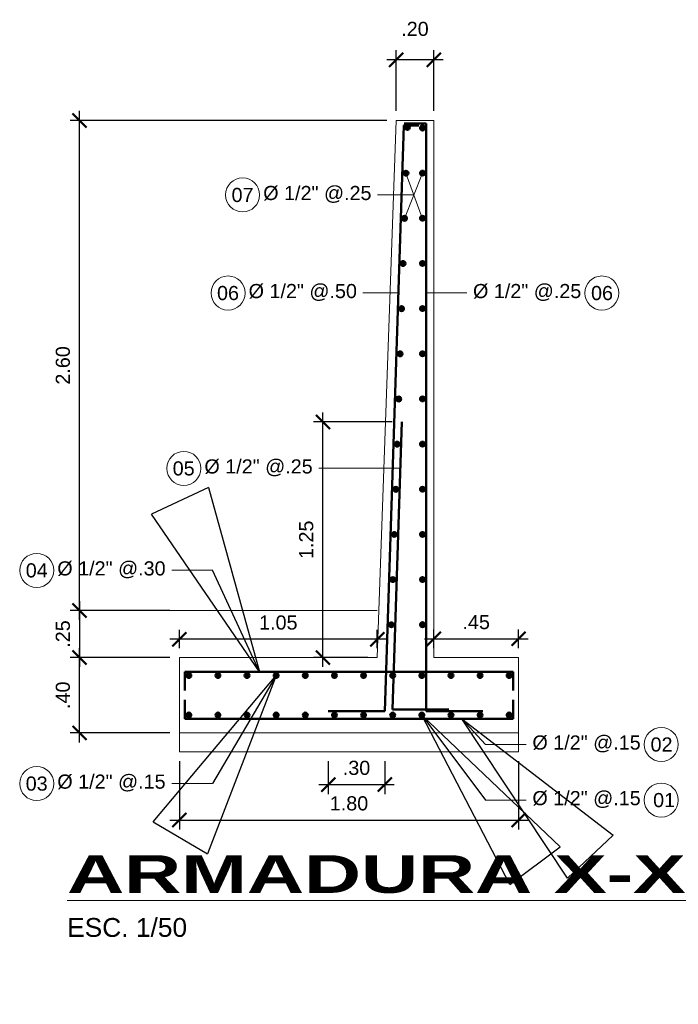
# Model space of a CAD drawing. Header units: metres. Extents: x 618946 to 619227, y 9266339 to 9266818.
# Tile 27 of 36: x 619022 to 619025.5, y 9266734.21 to 9266739.44. Entities that reach past the tile are written whole.
import ezdxf
from ezdxf.enums import TextEntityAlignment as Align

# ---------------------------------------------------------------- set-up
doc = ezdxf.new("R2010")
doc.units = ezdxf.units.M
doc.header["$PDMODE"] = 34
for name, color, linetype, lineweight in [('DIM', 8, 'Continuous', 9), ('Dimensiones', 8, 'Continuous', 5), ('FIE', 201, 'Continuous', 50)]:
    doc.layers.add(name, color=color, linetype=linetype, lineweight=lineweight)
doc.styles.get("Standard").update_dxf_attribs({"font": 'arial.ttf'})
doc.dimstyles.new('ESC-100$7', dxfattribs={"dimscale": 0.1, "dimtxt": 1.5, "dimasz": 2, "dimexe": 1, "dimexo": 1, "dimgap": 1, "dimtad": 1, "dimtih": 1, "dimtoh": 1, "dimzin": 4, "dimdsep": 46, "dimtxsty": 'Standard', "dimblk": 'ARCHTICK', "dimcen": 2.5, "dimdle": 1, "dimclrd": 256, "dimclre": 256, "dimclrt": 7, "dimaunit": 1, "dimadec": 3, "dimazin": 0, "dimtfac": 1, "dimtmove": 2, "dimatfit": 3, "dimldrblk": 'CLOSEDBLANK', "dimfxl": 1.25, "dimarcsym": 0})
doc.dimstyles.new('ESC-50', dxfattribs={"dimscale": 0.05, "dimtxt": 1.5, "dimasz": 1.5, "dimexe": 1, "dimexo": 1, "dimgap": 1, "dimtad": 1, "dimzin": 4, "dimdsep": 46, "dimtxsty": 'Standard', "dimblk": 'ARCHTICK', "dimcen": 2.5, "dimdle": 1, "dimclrd": 256, "dimclre": 256, "dimclrt": 7, "dimaunit": 1, "dimadec": 3, "dimazin": 0, "dimtfac": 1, "dimtmove": 2, "dimatfit": 3, "dimldrblk": 'CLOSEDBLANK', "dimfxl": 1.25, "dimarcsym": 0})

# ---------------------------------------------------------------- blocks, each defined once
blk = doc.blocks.new('_ArchTick')
at = {"color": 0, "linetype": 'ByBlock', "const_width": 0.15}
blk.add_lwpolyline([(-0.5, -0.5), (0.5, 0.5)], dxfattribs=at)
blk = doc.blocks.new('*D236')
at = {"layer": 'Defpoints', "color": 0, "transparency": 16777216}
for p in [(619022.3186, 9266736.0524), (619022.8484, 9266736.0524), (619022.8484, 9266735.6524)]:
    blk.add_point(p, dxfattribs=at)
at = {"layer": 'DIM', "lineweight": -2, "transparency": 16777216}
for p, q in [((619022.3186, 9266735.6024), (619022.3186, 9266736.1024)), ((619022.7984, 9266736.0524), (619022.2686, 9266736.0524)), ((619022.7984, 9266735.6524), (619022.2686, 9266735.6524))]:
    blk.add_line(p, q, dxfattribs=at)
at = {"layer": 'DIM', "lineweight": -2, "transparency": 16777216, "xscale": 0.07500000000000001, "yscale": 0.07500000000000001, "zscale": 0.07500000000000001}
for p, rotation in [((619022.3186, 9266736.0524), 90), ((619022.3186, 9266735.6524), 270)]:
    blk.add_blockref('_ArchTick', p, dxfattribs=dict(at, rotation=rotation))
at = {"layer": 'DIM', "color": 7, "transparency": 16777216, "insert": (619022.2304, 9266735.8524), "char_height": 0.075, "attachment_point": 5, "rotation": 90}
blk.add_mtext('.40', dxfattribs=at)
blk = doc.blocks.new('_ClosedBlank')
at = {"color": 0, "linetype": 'ByBlock', "lineweight": -2}
for p, q in [((-1, 0.1667), (0, 0)), ((-1, 0.1667), (-1, -0.1667)), ((0, 0), (-1, -0.1667))]:
    blk.add_line(p, q, dxfattribs=at)
blk = doc.blocks.new('*D237')
at = {"layer": 'Defpoints', "color": 0, "transparency": 16777216}
for p in [(619022.8484, 9266735.5524), (619024.6484, 9266735.5524), (619024.6484, 9266735.1902)]:
    blk.add_point(p, dxfattribs=at)
at = {"layer": 'DIM', "lineweight": -2, "transparency": 16777216}
for p, q in [((619022.8484, 9266735.5024), (619022.8484, 9266735.1402)), ((619024.6484, 9266735.5024), (619024.6484, 9266735.1402)), ((619022.7984, 9266735.1902), (619024.6984, 9266735.1902))]:
    blk.add_line(p, q, dxfattribs=at)
at = {"layer": 'DIM', "lineweight": -2, "transparency": 16777216, "xscale": 0.07500000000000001, "yscale": 0.07500000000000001, "zscale": 0.07500000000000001, "rotation": 180}
blk.add_blockref('_ArchTick', (619022.8484, 9266735.1902), dxfattribs=at)
at = {"layer": 'DIM', "lineweight": -2, "transparency": 16777216, "xscale": 0.07500000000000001, "yscale": 0.07500000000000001, "zscale": 0.07500000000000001}
blk.add_blockref('_ArchTick', (619024.6484, 9266735.1902), dxfattribs=at)
at = {"layer": 'DIM', "color": 7, "transparency": 16777216, "insert": (619023.7484, 9266735.2785), "char_height": 0.075, "attachment_point": 5}
blk.add_mtext('1.80', dxfattribs=at)
blk = doc.blocks.new('*D238')
at = {"layer": 'Defpoints', "color": 0, "transparency": 16777216}
for p in [(619022.3186, 9266738.9024), (619023.9984, 9266738.9024), (619022.8484, 9266736.3024)]:
    blk.add_point(p, dxfattribs=at)
at = {"layer": 'DIM', "lineweight": -2, "transparency": 16777216}
for p, q in [((619022.3186, 9266736.2524), (619022.3186, 9266738.9524)), ((619023.9484, 9266738.9024), (619022.2686, 9266738.9024)), ((619022.7984, 9266736.3024), (619022.2686, 9266736.3024))]:
    blk.add_line(p, q, dxfattribs=at)
at = {"layer": 'DIM', "lineweight": -2, "transparency": 16777216, "xscale": 0.07500000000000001, "yscale": 0.07500000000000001, "zscale": 0.07500000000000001}
for p, rotation in [((619022.3186, 9266738.9024), 90), ((619022.3186, 9266736.3024), 270)]:
    blk.add_blockref('_ArchTick', p, dxfattribs=dict(at, rotation=rotation))
at = {"layer": 'DIM', "color": 7, "transparency": 16777216, "insert": (619022.2304, 9266737.6024), "char_height": 0.075, "attachment_point": 5, "rotation": 90}
blk.add_mtext('2.60', dxfattribs=at)
blk = doc.blocks.new('F1')
blk.add_hatch(color=256).paths.add_polyline_path([(-0.0127, 0, 1), (0.0127, 0, 1)])
blk.add_circle((0, 0), 0.0127)
blk = doc.blocks.new('*D242')
at = {"layer": 'Defpoints', "color": 0, "transparency": 16777216}
for p in [(619023.9984, 9266739.2242), (619023.9984, 9266738.9024), (619024.1984, 9266738.9024)]:
    blk.add_point(p, dxfattribs=at)
at = {"layer": 'DIM', "lineweight": -2, "transparency": 16777216}
for p, q in [((619023.9984, 9266738.9524), (619023.9984, 9266739.2742)), ((619024.1984, 9266738.9524), (619024.1984, 9266739.2742)), ((619024.2484, 9266739.2242), (619023.9484, 9266739.2242))]:
    blk.add_line(p, q, dxfattribs=at)
at = {"layer": 'DIM', "lineweight": -2, "transparency": 16777216, "xscale": 0.07500000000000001, "yscale": 0.07500000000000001, "zscale": 0.07500000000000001}
for p, rotation in [((619023.9984, 9266739.2242), 179.9999989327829), ((619024.1984, 9266739.2242), 359.9999989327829)]:
    blk.add_blockref('_ArchTick', p, dxfattribs=dict(at, rotation=rotation))
at = {"layer": 'DIM', "color": 7, "transparency": 16777216, "insert": (619024.0984, 9266739.3875), "char_height": 0.075, "attachment_point": 5, "rotation": 360}
blk.add_mtext('.20', dxfattribs=at)
blk = doc.blocks.new('*D239')
at = {"layer": 'Defpoints', "color": 0, "transparency": 16777216}
for p in [(619024.6484, 9266736.1521), (619024.1984, 9266736.0524), (619024.6484, 9266736.0524)]:
    blk.add_point(p, dxfattribs=at)
at = {"layer": 'DIM', "lineweight": -2, "transparency": 16777216}
for p, q in [((619024.1984, 9266736.1024), (619024.1984, 9266736.2021)), ((619024.6484, 9266736.1024), (619024.6484, 9266736.2021)), ((619024.1484, 9266736.1521), (619024.6984, 9266736.1521))]:
    blk.add_line(p, q, dxfattribs=at)
at = {"layer": 'DIM', "lineweight": -2, "transparency": 16777216, "xscale": 0.07500000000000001, "yscale": 0.07500000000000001, "zscale": 0.07500000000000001, "rotation": 180}
blk.add_blockref('_ArchTick', (619024.1984, 9266736.1521), dxfattribs=at)
at = {"layer": 'DIM', "lineweight": -2, "transparency": 16777216, "xscale": 0.07500000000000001, "yscale": 0.07500000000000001, "zscale": 0.07500000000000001}
blk.add_blockref('_ArchTick', (619024.6484, 9266736.1521), dxfattribs=at)
at = {"layer": 'DIM', "color": 7, "transparency": 16777216, "insert": (619024.4234, 9266736.2402), "char_height": 0.075, "attachment_point": 5}
blk.add_mtext('.45', dxfattribs=at)
blk = doc.blocks.new('*D240')
at = {"layer": 'Defpoints', "color": 0, "transparency": 16777216}
for p in [(619022.8484, 9266736.1496), (619022.8484, 9266736.0524), (619023.8984, 9266736.0524)]:
    blk.add_point(p, dxfattribs=at)
at = {"layer": 'DIM', "lineweight": -2, "transparency": 16777216}
for p, q in [((619022.8484, 9266736.1024), (619022.8484, 9266736.1996)), ((619023.8984, 9266736.1024), (619023.8984, 9266736.1996)), ((619023.9484, 9266736.1496), (619022.7984, 9266736.1496))]:
    blk.add_line(p, q, dxfattribs=at)
at = {"layer": 'DIM', "lineweight": -2, "transparency": 16777216, "xscale": 0.07500000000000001, "yscale": 0.07500000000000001, "zscale": 0.07500000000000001, "rotation": 180}
blk.add_blockref('_ArchTick', (619022.8484, 9266736.1496), dxfattribs=at)
at = {"layer": 'DIM', "lineweight": -2, "transparency": 16777216, "xscale": 0.07500000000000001, "yscale": 0.07500000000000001, "zscale": 0.07500000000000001}
blk.add_blockref('_ArchTick', (619023.8984, 9266736.1496), dxfattribs=at)
at = {"layer": 'DIM', "color": 7, "transparency": 16777216, "insert": (619023.3734, 9266736.2379), "char_height": 0.075, "attachment_point": 5}
blk.add_mtext('1.05', dxfattribs=at)
blk = doc.blocks.new('*D241')
at = {"layer": 'Defpoints', "color": 0, "transparency": 16777216}
for p in [(619022.8484, 9266736.3024), (619022.3186, 9266736.0524), (619022.8484, 9266736.0524)]:
    blk.add_point(p, dxfattribs=at)
at = {"layer": 'DIM', "lineweight": -2, "transparency": 16777216}
for p, q in [((619022.3186, 9266736.3524), (619022.3186, 9266736.0024)), ((619022.7984, 9266736.3024), (619022.2686, 9266736.3024)), ((619022.7984, 9266736.0524), (619022.2686, 9266736.0524))]:
    blk.add_line(p, q, dxfattribs=at)
at = {"layer": 'DIM', "lineweight": -2, "transparency": 16777216, "xscale": 0.07500000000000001, "yscale": 0.07500000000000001, "zscale": 0.07500000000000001}
for p, rotation in [((619022.3186, 9266736.3024), 90), ((619022.3186, 9266736.0524), 270)]:
    blk.add_blockref('_ArchTick', p, dxfattribs=dict(at, rotation=rotation))
at = {"layer": 'DIM', "color": 7, "transparency": 16777216, "insert": (619022.2304, 9266736.1774), "char_height": 0.075, "attachment_point": 5, "rotation": 90}
blk.add_mtext('.25', dxfattribs=at)
blk = doc.blocks.new('*D243')
at = {"layer": 'Defpoints', "color": 0, "transparency": 16777216}
for p in [(619023.6101, 9266737.3024), (619024.0281, 9266737.3024), (619023.8984, 9266736.0524)]:
    blk.add_point(p, dxfattribs=at)
at = {"layer": 'DIM', "lineweight": -2, "transparency": 16777216}
for p, q in [((619023.9781, 9266737.3024), (619023.5601, 9266737.3024)), ((619023.6101, 9266736.0024), (619023.6101, 9266737.3524)), ((619023.8484, 9266736.0524), (619023.5601, 9266736.0524))]:
    blk.add_line(p, q, dxfattribs=at)
at = {"layer": 'DIM', "lineweight": -2, "transparency": 16777216, "xscale": 0.07500000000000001, "yscale": 0.07500000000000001, "zscale": 0.07500000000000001}
for p, rotation in [((619023.6101, 9266737.3024), 90), ((619023.6101, 9266736.0524), 270)]:
    blk.add_blockref('_ArchTick', p, dxfattribs=dict(at, rotation=rotation))
at = {"layer": 'DIM', "color": 7, "transparency": 16777216, "insert": (619023.5218, 9266736.6774), "char_height": 0.075, "attachment_point": 5, "rotation": 90}
blk.add_mtext('1.25', dxfattribs=at)
blk = doc.blocks.new('*D244')
at = {"layer": 'Defpoints', "color": 0, "transparency": 16777216}
for p in [(619023.6384, 9266735.5524), (619023.9384, 9266735.5524), (619023.9384, 9266735.3784)]:
    blk.add_point(p, dxfattribs=at)
at = {"layer": 'DIM', "lineweight": -2, "transparency": 16777216}
for p, q in [((619023.6384, 9266735.5024), (619023.6384, 9266735.3284)), ((619023.9384, 9266735.5024), (619023.9384, 9266735.3284)), ((619023.5884, 9266735.3784), (619023.9884, 9266735.3784))]:
    blk.add_line(p, q, dxfattribs=at)
at = {"layer": 'DIM', "lineweight": -2, "transparency": 16777216, "xscale": 0.07500000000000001, "yscale": 0.07500000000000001, "zscale": 0.07500000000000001, "rotation": 180}
blk.add_blockref('_ArchTick', (619023.6384, 9266735.3784), dxfattribs=at)
at = {"layer": 'DIM', "lineweight": -2, "transparency": 16777216, "xscale": 0.07500000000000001, "yscale": 0.07500000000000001, "zscale": 0.07500000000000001}
blk.add_blockref('_ArchTick', (619023.9384, 9266735.3784), dxfattribs=at)
at = {"layer": 'DIM', "color": 7, "transparency": 16777216, "insert": (619023.7884, 9266735.4668), "char_height": 0.075, "attachment_point": 5}
blk.add_mtext('.30', dxfattribs=at)

msp = doc.modelspace()

# ---------------------------------------------------------------- linework, layer by layer
at = {"layer": 'DIM'}
for p, q in [((619023.9984, 9266738.9024), (619023.8984, 9266736.0524)), ((619024.1984, 9266738.9024), (619023.9984, 9266738.9024)), ((619024.1984, 9266736.0524), (619024.1984, 9266738.9024)), ((619023.8984, 9266736.0524), (619022.8484, 9266736.0524)), ((619022.8484, 9266736.0524), (619022.8484, 9266735.5524)), ((619024.6484, 9266736.0524), (619024.1984, 9266736.0524)), ((619024.6484, 9266735.5524), (619024.6484, 9266736.0524)), ((619022.8484, 9266735.6524), (619024.6484, 9266735.6524)), ((619022.8484, 9266735.5524), (619024.6484, 9266735.5524))]:
    msp.add_line(p, q, dxfattribs=at)
for points in [[(619024.043, 9266738.3827), (619024.1384, 9266738.6228)], [(619024.1384, 9266738.3809), (619024.0507, 9266738.6222)], [(619024.0925, 9266738.5073), (619023.9001, 9266738.5073)], [(619024.0151, 9266737.9869), (619023.8227, 9266737.9869)], [(619024.1584, 9266737.9869), (619024.3742, 9266737.9869)], [(619024.0201, 9266737.0565), (619023.5881, 9266737.0565)], [(619023.0235, 9266736.5154), (619022.8075, 9266736.5154)], [(619023.8984, 9266736.3024), (619022.428, 9266736.3024)], [(619024.4734, 9266735.5917), (619024.6894, 9266735.5917)], [(619023.0235, 9266735.3842), (619022.8075, 9266735.3842)], [(619024.4734, 9266735.2966), (619024.6894, 9266735.2966)]]:
    msp.add_lwpolyline(points, dxfattribs=at)
at = {"layer": 'DIM', "color": 7}
for centre in [(619023.184, 9266738.5069), (619023.1066, 9266737.9866), (619025.0903, 9266737.9866), (619022.872, 9266737.0561), (619022.0914, 9266736.5151), (619025.4055, 9266735.5913), (619022.0914, 9266735.3838), (619025.4055, 9266735.2963)]:
    msp.add_circle(centre, 0.0903, dxfattribs=at)
at = {"layer": 'FIE'}
for p, q in [((619024.0389, 9266738.8756), (619023.9384, 9266735.7674)), ((619024.1584, 9266735.7674), (619024.1584, 9266738.8854)), ((619024.0281, 9266737.3024), (619023.9787, 9266735.7761)), ((619022.8778, 9266735.9774), (619024.619, 9266735.9774)), ((619022.8778, 9266735.7274), (619024.619, 9266735.7274))]:
    msp.add_line(p, q, dxfattribs=at)
for points in [[(619024.0384, 9266738.8756), (619024.1193, 9266738.8756)], [(619024.0419, 9266738.8854), (619024.1584, 9266738.8854)], [(619022.8778, 9266735.9774), (619022.8778, 9266735.8774)], [(619024.619, 9266735.9774), (619024.619, 9266735.8774)], [(619022.8778, 9266735.7274), (619022.8778, 9266735.8274)], [(619024.619, 9266735.7274), (619024.619, 9266735.8274)], [(619023.9384, 9266735.7674), (619023.6384, 9266735.7674)], [(619023.9787, 9266735.7761), (619024.2787, 9266735.7761)], [(619024.1584, 9266735.7674), (619024.4584, 9266735.7674)]]:
    msp.add_lwpolyline(points, dxfattribs=at)

# ---------------------------------------------------------------- block references
at = {"layer": 'FIE', "xscale": -1}
for p, rotation in [((619024.0585, 9266738.865), 90), ((619024.1384, 9266738.8624), 90), ((619024.0507, 9266738.6222), 88.14940697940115), ((619024.1384, 9266738.6228), 90), ((619024.043, 9266738.3827), 88.14940697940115), ((619024.1384, 9266738.3832), 90), ((619024.0352, 9266738.1431), 88.14940697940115), ((619024.1384, 9266738.1436), 90), ((619024.0275, 9266737.9035), 88.14940697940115), ((619024.1384, 9266737.904), 90), ((619024.0197, 9266737.664), 88.14940697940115), ((619024.1384, 9266737.6644), 90), ((619024.012, 9266737.4244), 88.14940697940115), ((619024.1384, 9266737.4247), 90), ((619024.0043, 9266737.1848), 88.14940697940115), ((619024.1384, 9266737.1851), 90), ((619023.9965, 9266736.9453), 88.14940697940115), ((619024.1384, 9266736.9455), 90), ((619023.9888, 9266736.7057), 88.14940697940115), ((619024.1384, 9266736.7059), 90), ((619023.981, 9266736.4661), 88.14940697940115), ((619024.1384, 9266736.4663), 90), ((619023.9733, 9266736.2266), 88.14940697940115), ((619024.1384, 9266736.2267), 90), ((619022.8984, 9266735.7474), 180), ((619024.5984, 9266735.7474), 180)]:
    msp.add_blockref('F1', p, dxfattribs=dict(at, rotation=rotation))
at = {"layer": 'FIE'}
for p in [(619022.8984, 9266735.9574), (619024.5984, 9266735.9574)]:
    msp.add_blockref('F1', p, dxfattribs=at)
at = {"layer": 'FIE', "rotation": 180}
for p in [(619023.053, 9266735.9574), (619023.2075, 9266735.9574), (619023.3621, 9266735.9574), (619023.5166, 9266735.9574), (619023.6712, 9266735.9574), (619023.8257, 9266735.9574), (619023.9803, 9266735.9574), (619024.1348, 9266735.9574), (619024.2894, 9266735.9574), (619024.4439, 9266735.9574)]:
    msp.add_blockref('F1', p, dxfattribs=at)
at = {"layer": 'FIE', "xscale": -1}
for p in [(619023.053, 9266735.7474), (619023.2075, 9266735.7474), (619023.3621, 9266735.7474), (619023.5166, 9266735.7474), (619023.6712, 9266735.7474), (619023.8257, 9266735.7474), (619023.9803, 9266735.7474), (619024.1348, 9266735.7474), (619024.2894, 9266735.7474), (619024.4439, 9266735.7474)]:
    msp.add_blockref('F1', p, dxfattribs=at)

# ---------------------------------------------------------------- texts
at = {"layer": 'DIM', "color": 7}
for s, p in [('07', (619023.1836, 9266738.5069)), ('06', (619023.1064, 9266737.9866)), ('06', (619025.091, 9266737.9866)), ('05', (619022.8712, 9266737.0561)), ('04', (619022.0915, 9266736.5151)), ('02', (619025.4069, 9266735.5913)), ('03', (619022.0912, 9266735.3838)), ('01', (619025.4206, 9266735.2963))]:
    msp.add_text(s, height=0.075, dxfattribs=at).set_placement(p, align=Align.MIDDLE_CENTER)
at = {"layer": 'DIM', "color": 7, "char_height": 0.075}
for s, insert, attachment_point in [('\\A1;Ø 1/2" @.25', (619023.2933, 9266738.5548), 1), ('\\A1;Ø 1/2" @.50', (619023.2159, 9266738.0345), 1), ('\\A1;Ø 1/2" @.25', (619024.981, 9266738.0345), 3), ('\\A1;Ø 1/2" @.25', (619022.9812, 9266737.104), 1), ('\\A1;Ø 1/2" @.30', (619022.2007, 9266736.563), 1), ('\\A1;Ø 1/2" @.15', (619025.2962, 9266735.6392), 3), ('\\A1;Ø 1/2" @.15', (619022.2007, 9266735.4317), 1), ('\\A1;Ø 1/2" @.15', (619025.2962, 9266735.3442), 3)]:
    msp.add_mtext(s, dxfattribs=dict(at, insert=insert, attachment_point=attachment_point))
at = {"layer": 'Dimensiones', "color": 7, "insert": (619022.2527, 9266735.0039), "char_height": 0.1, "attachment_point": 1}
msp.add_mtext('{\\fArial|b1|i0|c0|p34;\\H2x;\\W1.5;\\LARMADURA X-X\\P}ESC. 1/50', dxfattribs=at)

# ---------------------------------------------------------------- dimensions: what is measured, and where the dimension line sits
at = {"layer": 'DIM'}
dim = msp.add_aligned_dim(p1=(619024.1984, 9266738.9024), p2=(619023.9984, 9266738.9024), distance=-0.3218, dimstyle='ESC-50', dxfattribs=at)
dim.commit()
dim.dimension.update_dxf_attribs({"geometry": '*D242', "text_midpoint": (619024.0984, 9266739.3875)})
for base, p1, p2, angle, picture, middle in [((619022.3186, 9266738.9024), (619022.8484, 9266736.3024), (619023.9984, 9266738.9024), 90, '*D238', (619022.2304, 9266737.6024)), ((619023.6101, 9266737.3024), (619023.8984, 9266736.0524), (619024.0281, 9266737.3024), 90, '*D243', (619023.5218, 9266736.6774)), ((619022.3186, 9266736.0524), (619022.8484, 9266736.3024), (619022.8484, 9266736.0524), 90, '*D241', (619022.2304, 9266736.1774)), ((619022.8484, 9266736.1496), (619023.8984, 9266736.0524), (619022.8484, 9266736.0524), 180, '*D240', (619023.3734, 9266736.2379)), ((619024.6484, 9266736.1521), (619024.1984, 9266736.0524), (619024.6484, 9266736.0524), 180, '*D239', (619024.4234, 9266736.2402)), ((619022.3186, 9266736.0524), (619022.8484, 9266735.6524), (619022.8484, 9266736.0524), 90, '*D236', (619022.2304, 9266735.8524)), ((619024.6484, 9266735.1902), (619022.8484, 9266735.5524), (619024.6484, 9266735.5524), 180, '*D237', (619023.7484, 9266735.2785)), ((619023.9384, 9266735.3784), (619023.6384, 9266735.5524), (619023.9384, 9266735.5524), 180, '*D244', (619023.7884, 9266735.4668))]:
    dim = msp.add_linear_dim(base=base, p1=p1, p2=p2, angle=angle, dimstyle='ESC-50', dxfattribs=at)
    dim.commit()
    dim.dimension.update_dxf_attribs({"geometry": picture, "text_midpoint": middle})

# ---------------------------------------------------------------- leaders
for points in [[(619023.2743, 9266735.9774), (619023.0235, 9266736.5154)], [(619023.3621, 9266735.9574), (619023.0235, 9266735.3842)], [(619024.1348, 9266735.7474), (619024.4734, 9266735.2966)], [(619024.3468, 9266735.7274), (619024.4734, 9266735.5917)]]:
    msp.add_leader(points, dimstyle='ESC-100$7', override={"dimscale": 0.5, "dimgap": 1, "dimtad": 0}, dxfattribs=at)

doc.saveas('drawing.dxf')
